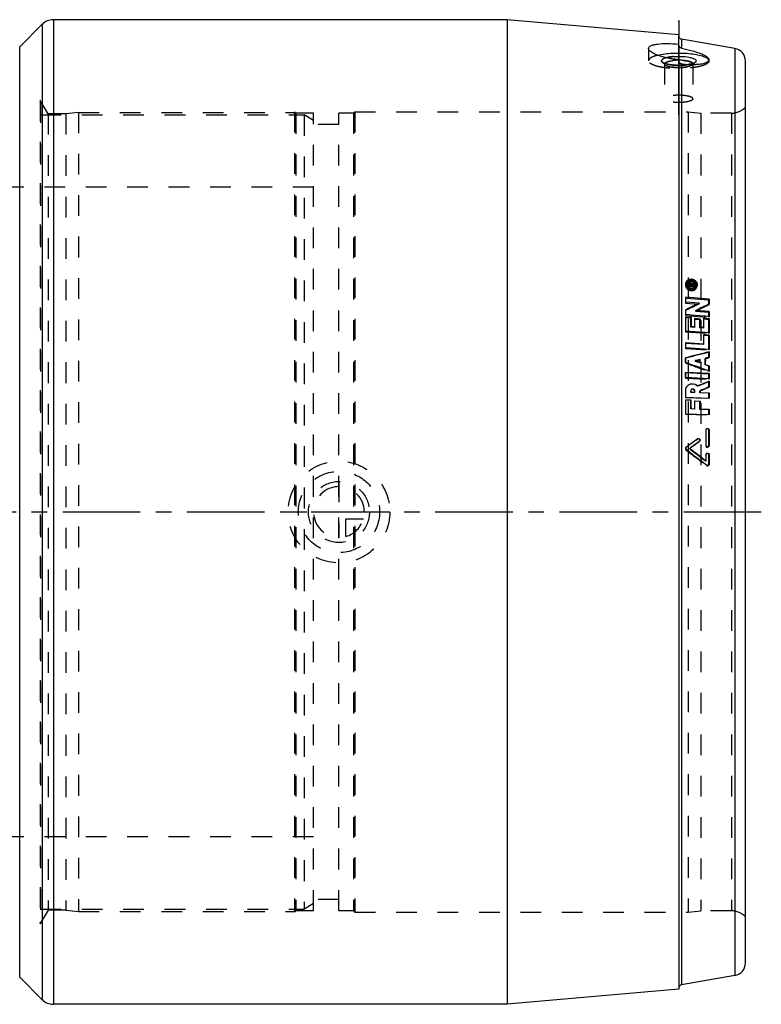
# Model space of a CAD drawing. Header units: millimetres. Extents: x 113 to 887, y 336 to 664.
# Tile 3 of 3: x 653 to 887, y 340 to 650. Entities that reach past the tile are written whole.
import ezdxf

# ---------------------------------------------------------------- set-up
doc = ezdxf.new("R2010")
doc.units = ezdxf.units.MM
doc.header["$LTSCALE"] = 65.185185
doc.linetypes.add('CENTER', pattern=[0.6, 0.375, -0.075, 0.075, -0.075])
doc.linetypes.add('HIDDEN', pattern=[0.2, 0.1, -0.1])
for name, color, linetype in [('FASEN', 7, 'CONTINUOUS'), ('KOERPER', 7, 'CONTINUOUS'), ('KONST.EL_MIT_GEO', 7, 'CONTINUOUS'), ('KURVEN', 7, 'CONTINUOUS'), ('L1', 7, 'CONTINUOUS')]:
    doc.layers.add(name, color=color, linetype=linetype)

msp = doc.modelspace()

# ---------------------------------------------------------------- linework, layer by layer
at = {"layer": 'FASEN', "color": 8, "linetype": 'HIDDEN'}
for p, q in [((743, 620.5), (743, 370.5)), ((746, 618.77), (743, 620.5)), ((746, 372.23), (743, 370.5))]:
    msp.add_line(p, q, dxfattribs=at)
at = {"layer": 'KOERPER', "color": 2, "linetype": 'CENTER'}
msp.add_line((861, 620.57), (861, 650.22), dxfattribs=at)
at = {"layer": 'KONST.EL_MIT_GEO', "color": 7, "linetype": 'Continuous'}
for p, q in [((660.54, 649.04), (653.46, 641.96)), ((660.54, 649.04), (660.54, 341.96)), ((664.07, 650.5), (664.07, 340.5)), ((807, 650.5), (664.07, 650.5)), ((861, 645.78), (807, 650.5)), ((807, 650.5), (807, 340.5)), ((861, 642.46), (861, 645.78)), ((653.46, 349.04), (653.46, 641.96)), ((878.69, 641.44), (861.83, 644.41)), ((861.83, 644.41), (861.83, 641.5)), ((878.69, 641.44), (878.69, 349.56)), ((861, 637.91), (861, 345.22)), ((861.83, 636.6), (861.83, 346.59)), ((882, 353.5), (882, 637.5)), ((863.7, 567.69), (863.65, 567.55)), ((864.06, 566.94), (864.06, 567.31)), ((864.48, 567.64), (864.41, 567.44)), ((864.76, 567.62), (864.48, 567.64)), ((864.76, 567.37), (864.48, 567.4)), ((864.76, 567.62), (864.68, 567.38)), ((865.08, 567.45), (864.94, 567.05)), ((865.08, 567.45), (865.24, 567.47)), ((865.24, 567.47), (865.39, 567.49)), ((865.39, 567.49), (865.55, 567.5)), ((866.01, 567.3), (865.46, 567.24)), ((865.55, 567.5), (865.86, 567.54)), ((865.86, 567.54), (866.02, 567.55)), ((866.02, 567.55), (865.94, 567.33)), ((866.02, 567.55), (866.01, 567.3)), ((864.2, 566.92), (864.06, 566.94)), ((864.39, 566.91), (864.2, 566.92)), ((864.34, 567.16), (864.29, 567.03)), ((864.34, 567.28), (864.32, 567.22)), ((864.34, 567.28), (864.34, 567.16)), ((864.9, 567.11), (864.34, 567.16)), ((864.71, 566.88), (864.39, 566.91)), ((864.81, 566.87), (864.71, 566.88)), ((865.04, 566.85), (864.81, 566.87)), ((864.9, 567.11), (864.82, 566.89)), ((864.9, 567.11), (864.9, 567.23)), ((865.05, 567.06), (864.94, 567.05)), ((865.36, 566.82), (865.04, 566.85)), ((865.18, 567.09), (865.08, 566.8)), ((865.18, 567.21), (865.14, 567.1)), ((865.32, 567.23), (865.18, 567.21)), ((865.18, 567.21), (865.18, 567.09)), ((865.32, 567.07), (865.18, 567.09)), ((865.46, 567.24), (865.32, 567.23)), ((865.46, 567.06), (865.32, 567.07)), ((865.69, 566.79), (865.36, 566.82)), ((866.01, 567.01), (865.46, 567.06)), ((866.01, 566.76), (865.69, 566.79)), ((866.01, 567.01), (865.97, 566.89)), ((866.01, 567.01), (866.01, 566.76)), ((866.33, 566.65), (866.37, 566.75)), ((863.2, 561.6), (863.21, 562.86)), ((866.03, 561.37), (863.2, 561.6)), ((863.21, 562.86), (863.21, 563.12)), ((870.6, 562.5), (863.21, 563.12)), ((870.47, 562.17), (863.3, 562.77)), ((867.44, 561.25), (866.03, 561.37)), ((866.49, 560.79), (867.44, 561.25)), ((867.44, 561.25), (867.32, 560.94)), ((870.6, 562.5), (870.47, 562.17)), ((870.47, 560.94), (870.47, 562.17)), ((870.6, 562.5), (870.59, 561)), ((863.19, 557.63), (863.2, 558.92)), ((863.2, 558.92), (863.2, 559.18)), ((866.35, 558.93), (866.24, 558.65)), ((870.47, 558.32), (866.24, 558.65)), ((866.82, 559.16), (866.35, 558.93)), ((870.58, 558.6), (866.35, 558.93)), ((866.85, 560.72), (866.38, 560.49)), ((867.29, 559.39), (866.82, 559.16)), ((867.32, 560.94), (866.85, 560.72)), ((870.59, 561), (870.12, 560.77)), ((870.58, 558.6), (870.47, 558.32)), ((870.47, 557.08), (870.47, 558.32)), ((870.58, 558.6), (870.58, 557.07)), ((864.43, 557.54), (863.19, 557.63)), ((863.19, 556.61), (863.19, 556.86)), ((864.86, 556.74), (863.19, 556.86)), ((864.76, 556.48), (863.19, 556.6)), ((864.92, 557.5), (864.43, 557.54)), ((864.76, 553.66), (864.76, 556.48)), ((868.96, 557.2), (864.92, 557.5)), ((866.04, 554.24), (866.05, 556.14)), ((866.05, 556.14), (866.05, 556.39)), ((867.72, 556.26), (866.05, 556.39)), ((867.62, 556.01), (866.05, 556.13)), ((867.72, 556.26), (867.62, 556.01)), ((867.62, 553.46), (867.62, 556.01)), ((868.9, 556.18), (868.91, 556.43)), ((868.9, 554.08), (868.9, 556.18)), ((870.47, 556.05), (868.9, 556.17)), ((869.18, 556.41), (868.91, 556.43)), ((869.35, 557.17), (868.96, 557.2)), ((870.58, 556.31), (869.18, 556.41)), ((870.38, 557.09), (869.35, 557.17)), ((870.58, 557.07), (870.38, 557.09)), ((870.47, 551.94), (870.47, 556.05)), ((868.95, 552.04), (863.18, 552.44)), ((864.86, 553.89), (864.76, 553.66)), ((865.94, 553.58), (864.76, 553.66)), ((866.04, 553.8), (864.86, 553.89)), ((866.04, 553.8), (865.94, 553.58)), ((866.04, 553.8), (866.04, 554.24)), ((867.71, 553.69), (867.62, 553.46)), ((868.8, 553.37), (867.62, 553.46)), ((868.9, 553.6), (867.71, 553.69)), ((868.9, 553.6), (868.8, 553.37)), ((868.9, 553.6), (868.9, 554.08)), ((869.34, 552.02), (868.95, 552.04)), ((870.57, 551.93), (869.34, 552.02)), ((868.89, 548.39), (863.18, 548.76)), ((863.18, 547.17), (863.18, 548.76)), ((868.89, 551.06), (868.9, 551.27)), ((868.89, 549.35), (868.89, 551.06)), ((870.47, 550.94), (868.89, 551.05)), ((868.89, 548.39), (868.89, 549.35)), ((869.17, 551.25), (868.9, 551.27)), ((870.57, 551.15), (869.17, 551.25)), ((870.57, 551.15), (870.47, 550.94)), ((870.47, 546.71), (870.47, 550.94)), ((868.8, 548.2), (863.09, 548.57)), ((870.56, 546.71), (863.18, 547.17)), ((868.89, 548.39), (868.8, 548.2)), ((870.56, 545.92), (870.47, 545.74)), ((870.47, 544.23), (870.47, 545.74)), ((870.56, 545.92), (870.56, 544.25)), ((863.17, 542.58), (863.17, 544.07)), ((865.63, 541.67), (863.17, 542.58)), ((866.21, 543.15), (866.12, 542.99)), ((866.29, 542.93), (866.12, 542.99)), ((866.46, 543.22), (866.21, 543.15)), ((866.95, 542.69), (866.29, 542.93)), ((866.95, 543.34), (866.46, 543.22)), ((867.7, 543.53), (866.95, 543.34)), ((867.62, 542.44), (866.95, 542.69)), ((867.7, 542.6), (867.62, 542.44)), ((867.7, 542.6), (867.7, 543.53)), ((869.38, 543.95), (869.29, 543.79)), ((869.29, 541.83), (869.29, 543.79)), ((869.38, 543.95), (869.37, 541.99)), ((869.77, 544.05), (869.38, 543.95)), ((870.56, 544.25), (869.77, 544.05)), ((870.56, 539.07), (863.17, 539.45)), ((863.17, 537.82), (863.17, 539.45)), ((866.45, 541.37), (865.63, 541.67)), ((868.92, 540.47), (868.8, 540.51)), ((869.74, 540.17), (868.92, 540.47)), ((869.37, 541.99), (869.29, 541.83)), ((870.47, 541.4), (869.29, 541.83)), ((869.37, 541.99), (870.56, 541.55)), ((870.56, 539.87), (869.74, 540.17)), ((870.56, 541.55), (870.47, 541.4)), ((870.47, 539.9), (870.47, 541.4)), ((870.56, 541.55), (870.56, 539.87)), ((870.47, 538.92), (863.09, 539.3)), ((870.56, 537.46), (863.17, 537.82)), ((870.56, 539.07), (870.47, 538.92)), ((870.47, 537.46), (870.47, 538.92)), ((870.56, 536.65), (870.47, 536.51)), ((870.47, 534.83), (870.47, 536.51)), ((870.56, 539.07), (870.56, 537.46)), ((870.56, 536.65), (870.56, 534.86)), ((863.18, 531.69), (863.18, 533.79)), ((864.85, 533.72), (864.76, 533.59)), ((864.76, 533.13), (864.76, 533.59)), ((864.85, 533.26), (864.76, 533.13)), ((864.85, 533.72), (864.85, 533.26)), ((864.85, 533.26), (866.03, 533.21)), ((864.95, 534.03), (864.86, 533.9)), ((866.03, 533.21), (865.94, 533.08)), ((866.03, 533.21), (866.03, 533.66)), ((867.01, 535.21), (866.92, 535.08)), ((867.71, 533.7), (867.62, 533.57)), ((867.62, 533.01), (867.62, 533.57)), ((867.71, 533.7), (867.71, 533.14)), ((870.56, 534.86), (870.09, 534.67)), ((863.18, 531.69), (870.57, 531.38)), ((863.18, 530.86), (864.85, 530.8)), ((863.18, 530.74), (863.18, 530.86)), ((864.76, 530.67), (863.18, 530.74)), ((865.94, 533.08), (864.76, 533.13)), ((864.85, 530.8), (864.76, 530.67)), ((864.76, 527.93), (864.76, 530.67)), ((866.04, 530.35), (866.04, 530.47)), ((866.04, 530.47), (867.71, 530.41)), ((867.62, 530.28), (866.04, 530.35)), ((866.04, 528.41), (866.04, 530.35)), ((867.71, 533.14), (867.62, 533.01)), ((870.47, 532.88), (867.62, 533.01)), ((867.71, 530.41), (867.62, 530.28)), ((867.62, 527.82), (867.62, 530.28)), ((867.71, 533.14), (870.56, 533.01)), ((867.71, 530.41), (867.71, 527.94)), ((870.56, 533.01), (870.47, 532.88)), ((870.47, 531.38), (870.47, 532.88)), ((870.56, 533.01), (870.57, 531.38)), ((864.86, 528.04), (864.76, 527.93)), ((865.94, 527.88), (864.76, 527.93)), ((864.86, 528.04), (866.04, 528)), ((866.04, 528), (865.94, 527.88)), ((866.04, 528), (866.04, 528.41)), ((867.71, 527.94), (867.62, 527.82)), ((870.47, 527.72), (867.62, 527.82)), ((867.71, 527.94), (870.57, 527.83)), ((870.57, 527.83), (870.47, 527.72)), ((870.47, 526.19), (870.47, 527.72)), ((870.57, 527.83), (870.57, 526.19)), ((863.19, 526.44), (870.48, 526.19)), ((870.48, 526.19), (870.57, 526.19)), ((870.47, 516.37), (870.47, 521.22)), ((865.94, 517.8), (866.18, 517.97)), ((866.18, 517.97), (866.58, 518.27)), ((866.58, 518.27), (866.86, 518.47)), ((866.86, 518.47), (866.98, 518.55)), ((866.98, 518.55), (866.95, 518.53)), ((867.56, 517.76), (867.44, 517.66)), ((863.41, 515.95), (863.8, 516.24)), ((863.92, 514.76), (863.42, 515.15)), ((863.8, 516.24), (863.93, 516.33)), ((864.51, 515.53), (864.38, 515.44)), ((864.85, 515.78), (864.51, 515.53)), ((865, 517.11), (865.18, 517.24)), ((866.76, 517.17), (866.69, 517.12)), ((866.89, 517.26), (866.76, 517.17)), ((867.44, 517.66), (866.89, 517.26)), ((869.62, 516.48), (869.62, 517.03)), ((868.41, 511.31), (867.7, 511.86)), ((869.5, 511.52), (868.93, 511.96)), ((869.64, 511.59), (869.5, 511.52)), ((869.63, 513.23), (869.63, 513.55)), ((869.64, 511.59), (869.63, 513.23)), ((870.61, 513.54), (870.47, 513.46)), ((870.47, 510.54), (870.47, 513.46)), ((870.61, 513.54), (870.61, 513.05)), ((870.61, 513.05), (870.61, 512.07)), ((870.61, 512.07), (870.62, 510.6)), ((869.05, 510.82), (868.41, 511.31)), ((869.84, 510.22), (869.05, 510.82)), ((870.62, 510.6), (870.47, 510.54)), ((660.54, 341.96), (653.46, 349.04)), ((878.69, 349.56), (861.83, 346.59)), ((861, 345.22), (807, 340.5)), ((807, 340.5), (664.07, 340.5))]:
    msp.add_line(p, q, dxfattribs=at)
at = {"layer": 'KONST.EL_MIT_GEO', "color": 2, "linetype": 'CENTER'}
for p, q in [((861, 650.22), (861, 645.78)), ((861, 642.46), (861, 637.91))]:
    msp.add_line(p, q, dxfattribs=at)
at = {"layer": 'KONST.EL_MIT_GEO', "color": 8, "linetype": 'HIDDEN'}
for p, q in [((851.5, 641.46), (851.5, 637.55)), ((856.71, 636.27), (855.75, 637.17)), ((856.55, 636.58), (856.55, 625.57)), ((865.29, 636.27), (866.25, 637.17)), ((865.45, 636.58), (865.45, 625.57)), ((870.5, 637.86), (870.5, 637.55)), ((659.96, 625.1), (660, 624.5)), ((659.96, 625.1), (659.96, 365.9)), ((662.42, 620.85), (659.96, 625.1)), ((660, 624.5), (660, 366.5)), ((660, 620.5), (743, 620.5)), ((668, 620.85), (662.42, 620.85)), ((662.42, 620.85), (662.42, 370.15)), ((672, 621.3), (668, 620.85)), ((668, 620.85), (668, 370.15)), ((672, 621.3), (740, 621.3)), ((672, 621.3), (672, 369.7)), ((740, 621.5), (740, 369.5)), ((740.45, 621.05), (740, 621.5)), ((746, 621.05), (740.45, 621.05)), ((740.45, 621.05), (740.45, 369.95)), ((746, 369.95), (746, 621.05)), ((758.55, 621.05), (754, 621.05)), ((754, 369.95), (754, 621.05)), ((759, 621.5), (758.55, 621.05)), ((758.55, 621.05), (758.55, 369.95)), ((759, 621.5), (864, 621.5)), ((759, 621.5), (759, 369.5)), ((864, 621.5), (868, 621.05)), ((864, 621.5), (864, 369.5)), ((877.57, 621.05), (868, 621.05)), ((868, 621.05), (868, 369.95)), ((877.57, 621.05), (877.57, 369.95)), ((754, 617.5), (746, 617.5)), ((746, 597.8), (254, 597.8)), ((863.3, 567.83), (863.16, 567.42)), ((863.65, 567.55), (863.56, 567.29)), ((864.08, 567.4), (863.92, 566.91)), ((864.41, 567.44), (864.34, 567.28)), ((864.48, 567.4), (864.34, 567)), ((864.68, 567.38), (864.62, 567.21)), ((864.76, 567.37), (864.62, 566.97)), ((865.94, 567.33), (865.87, 567.15)), ((866.01, 567.3), (865.87, 566.9)), ((864.06, 566.94), (863.92, 566.55)), ((863.92, 566.91), (863.92, 566.55)), ((863.92, 566.55), (865.87, 566.37)), ((864.32, 567.22), (864.2, 566.89)), ((864.29, 567.03), (864.2, 566.76)), ((864.2, 566.76), (864.2, 566.89)), ((864.76, 566.72), (864.2, 566.76)), ((864.62, 567.21), (864.34, 567.24)), ((864.34, 567), (864.62, 566.97)), ((864.9, 567.23), (864.76, 566.84)), ((864.82, 566.89), (864.76, 566.72)), ((864.76, 566.84), (864.76, 566.72)), ((865.14, 567.1), (865.04, 566.81)), ((865.04, 566.81), (865.87, 566.9)), ((865.04, 566.69), (865.04, 566.81)), ((865.08, 566.8), (865.04, 566.69)), ((865.87, 566.62), (865.04, 566.69)), ((865.46, 567.11), (865.05, 567.06)), ((865.87, 567.15), (865.46, 567.11)), ((865.87, 566.9), (865.87, 567.15)), ((865.97, 566.89), (865.87, 566.62)), ((866.01, 566.76), (865.87, 566.37)), ((865.87, 566.37), (865.87, 566.62)), ((866.23, 566.36), (866.33, 566.65)), ((866.63, 566.22), (866.77, 566.61)), ((863.21, 563.12), (863.09, 562.79)), ((863.3, 562.77), (863.09, 562.79)), ((863.09, 562.79), (863.09, 561.29)), ((863.2, 561.6), (863.09, 561.29)), ((863.09, 561.29), (867.32, 560.94)), ((863.2, 559.18), (863.09, 558.9)), ((863.2, 558.95), (863.09, 558.9)), ((863.09, 558.9), (863.09, 557.37)), ((863.29, 558.99), (863.2, 558.95)), ((870.59, 561), (870.47, 560.69)), ((870.47, 560.69), (870.47, 560.94)), ((863.19, 557.63), (863.09, 557.37)), ((863.09, 557.37), (870.47, 556.81)), ((863.19, 556.86), (863.09, 556.61)), ((863.19, 556.6), (863.09, 556.61)), ((863.09, 556.61), (863.09, 552.23)), ((864.86, 556.74), (864.76, 556.48)), ((866.05, 556.39), (865.94, 556.14)), ((866.05, 556.13), (865.94, 556.14)), ((865.94, 556.14), (865.94, 553.58)), ((868.91, 556.43), (868.8, 556.18)), ((868.9, 556.17), (868.8, 556.18)), ((868.8, 556.18), (868.8, 553.37)), ((870.47, 556.81), (870.47, 557.08)), ((870.58, 557.07), (870.47, 556.81)), ((870.58, 556.31), (870.47, 556.05)), ((863.18, 552.44), (863.09, 552.23)), ((863.09, 552.23), (870.47, 551.72)), ((870.47, 551.72), (870.47, 551.94)), ((870.57, 551.93), (870.47, 551.72)), ((863.18, 548.76), (863.09, 548.57)), ((868.9, 551.27), (868.8, 551.06)), ((868.89, 551.05), (868.8, 551.06)), ((868.8, 551.06), (868.8, 548.2)), ((863.09, 548.57), (863.09, 546.99)), ((863.18, 547.17), (863.09, 546.99)), ((863.09, 546.99), (870.47, 546.53)), ((870.56, 546.71), (870.47, 546.53)), ((870.47, 546.53), (870.47, 546.71)), ((863.17, 544.07), (863.09, 543.91)), ((863.21, 543.94), (863.09, 543.91)), ((863.09, 543.91), (863.09, 542.42)), ((863.17, 542.58), (863.09, 542.42)), ((867.7, 543.53), (867.62, 543.37)), ((867.62, 543.37), (867.62, 542.44)), ((870.56, 544.25), (870.47, 544.08)), ((870.47, 544.08), (870.47, 544.23)), ((863.17, 539.45), (863.09, 539.3)), ((870.47, 539.72), (870.47, 539.9)), ((870.56, 539.87), (870.47, 539.72)), ((863.09, 539.3), (863.09, 537.68)), ((863.17, 537.82), (863.09, 537.68)), ((863.09, 537.68), (870.47, 537.32)), ((870.56, 537.46), (870.47, 537.32)), ((870.47, 537.32), (870.47, 537.46)), ((863.18, 533.79), (863.09, 533.66)), ((863.09, 533.66), (863.09, 531.56)), ((863.54, 534.97), (863.44, 534.84)), ((866.03, 533.66), (865.94, 533.53)), ((865.94, 533.53), (865.94, 533.08)), ((870.56, 534.86), (870.47, 534.73)), ((870.47, 534.73), (870.47, 534.83)), ((863.18, 531.69), (863.09, 531.56)), ((863.09, 531.56), (870.47, 531.26)), ((863.18, 530.86), (863.09, 530.74)), ((863.18, 530.74), (863.09, 530.74)), ((863.09, 530.74), (863.09, 526.33)), ((866.04, 530.47), (865.94, 530.35)), ((866.04, 530.35), (865.94, 530.35)), ((865.94, 530.35), (865.94, 527.88)), ((870.57, 531.38), (870.47, 531.26)), ((870.47, 531.26), (870.47, 531.38)), ((863.19, 526.44), (863.09, 526.33)), ((863.09, 526.33), (870.47, 526.07)), ((870.57, 526.19), (870.47, 526.07)), ((870.47, 526.07), (870.47, 526.19)), ((869.61, 521.35), (869.5, 521.24)), ((869.5, 521.24), (869.5, 516.4)), ((869.77, 521.69), (869.65, 521.59)), ((870.58, 521.32), (870.47, 521.22)), ((866.06, 517.88), (865.94, 517.8)), ((866.95, 518.53), (866.86, 518.46)), ((867.56, 517.76), (867.44, 517.66)), ((863.41, 515.95), (863.29, 515.87)), ((863.42, 515.15), (863.29, 515.07)), ((865.18, 517.24), (864.94, 517.07)), ((865.05, 517.15), (864.94, 517.07)), ((865.18, 517.24), (865.05, 517.15)), ((866.69, 517.12), (866.52, 517)), ((869.62, 516.48), (869.5, 516.4)), ((870.26, 515.98), (870.39, 516.07)), ((870.6, 516.46), (870.47, 516.37)), ((869.63, 513.55), (869.5, 513.48)), ((869.5, 513.48), (869.5, 511.52)), ((869.87, 513.97), (869.74, 513.89)), ((869.84, 510.22), (869.69, 510.16)), ((870.18, 510.1), (870.33, 510.16)), ((746, 393.2), (254, 393.2)), ((754, 373.5), (746, 373.5)), ((662.42, 370.15), (659.96, 365.9)), ((660, 370.5), (743, 370.5)), ((668, 370.15), (662.42, 370.15)), ((668, 370.15), (672, 369.7)), ((672, 369.7), (740, 369.7)), ((740.45, 369.95), (740, 369.5)), ((746, 369.95), (740.45, 369.95)), ((758.55, 369.95), (754, 369.95)), ((759, 369.5), (758.55, 369.95)), ((759, 369.5), (864, 369.5)), ((864, 369.5), (868, 369.95)), ((877.57, 369.95), (868, 369.95)), ((659.96, 365.9), (660, 366.5))]:
    msp.add_line(p, q, dxfattribs=at)
at = {"layer": 'KONST.EL_MIT_GEO', "color": 7, "linetype": 'Continuous'}
for centre, radius, start, end in [((664.07, 645.5), 5, 90, 135), ((862, 645.4), 1, 197.7778, 260), ((878, 637.5), 4, 0, 80), ((861, 620.66), 17.07, 88.439, 90.0005), ((861.04, 621.64), 16.09, 85.2295, 88.4747), ((861.96, 637.56), 0.976, 255.045, 261.8643), ((865.91, 665.12), 28.81, 261.8451, 265.5035), ((865.67, 662.2), 25.88, 265.5231, 267.481), ((864.63, 567.37), 1.41, 129.3765, 160.8002), ((864.47, 566.96), 1.4, 127.6361, 145.2645), ((864.54, 566.87), 1.5, 119.3831, 127.5611), ((864.7, 567.35), 1.05, 136.3156, 160.9728), ((864.76, 567.3), 1.13, 127.6482, 136.2534), ((864.86, 567.14), 1.32, 108.6512, 117.2947), ((864.87, 566.86), 1.98, 84.8323, 91.8296), ((864.9, 566.89), 1.58, 77.0247, 84.7883), ((864.88, 566.81), 1.66, 63.0892, 77.0678), ((864.9, 566.84), 1.63, 52.5613, 63.1004), ((864.83, 566.66), 2.18, 59.5387, 65.7438), ((864.94, 566.9), 1.55, 48.4116, 52.5248), ((865, 566.96), 1.47, 40.6576, 48.449), ((865.06, 567.01), 1.39, 32.4305, 40.6143), ((865.11, 567.04), 1.33, 23.8285, 32.4407), ((865.2, 567.08), 1.24, 14.9837, 23.8342), ((865.27, 567.1), 1.17, 5.7252, 14.9374), ((864.99, 566.55), 1.74, 27.2311, 32.0764), ((864.92, 567.44), 1.7, 197.6028, 204.9403), ((865, 567.48), 1.79, 204.9309, 211.9619), ((865.04, 567.5), 1.84, 211.9443, 218.9753), ((865.02, 567.43), 1.4, 212.2532, 220.4244), ((865.07, 567.47), 1.46, 220.4454, 226.4295), ((865.14, 567.55), 1.56, 226.4501, 234.953), ((865.23, 567.74), 2.15, 238.1254, 245.6965), ((865.17, 567.6), 1.62, 234.9325, 243.0113), ((865.19, 567.63), 1.66, 243.0218, 257.1317), ((865.17, 567.53), 1.56, 257.1166, 264.9714), ((865.2, 567.55), 1.95, 265.0739, 278.9641), ((865.21, 567.3), 1.32, 288.9732, 298.8657), ((865.29, 567.28), 1.67, 293.1833, 301.1925), ((865.36, 567.16), 1.52, 301.1924, 309.5921), ((865.26, 566.7), 1.03, 334.9527, 340.7927), ((865.37, 567.1), 1.06, 336.266, 340.781), ((865.44, 567.08), 1.41, 309.6686, 340.5613), ((865.31, 567.1), 1.12, 356.0516, 5.7171), ((1094.79, 92.07), 521.37, 115.9695, 116.3729), ((1075.73, 124.89), 483.3, 115.6693, 116.0763), ((1096.18, 93.19), 519.36, 115.8024, 116.1491), ((1116.56, -453.19), 1028.94, 103.83207, 104.25611), ((1108.56, -427.49), 1001.93, 103.74674, 104.17484), ((1152.99, -168.55), 759.55, 111.83566, 112.12444), ((1157.48, -176.9), 769.07, 111.90497, 112.19023), ((865.26, 533.81), 2.08, 145.9464, 149.4632), ((865.44, 533.66), 0.59, 20.3859, 29.9366), ((1163.04, -185.22), 777.21, 112.1435, 112.33301), ((1652.45, 1537.95), 1290.96, 232.37777, 232.63198), ((1695.82, 1593.33), 1361.15, 232.35725, 232.6293), ((1283.15, -54.64), 707.36, 126.06205, 126.25341), ((1687.81, 1582.77), 1348.87, 232.40181, 232.5547), ((878, 353.5), 4, 280, 360), ((862, 345.6), 1, 100, 162.2222), ((664.07, 345.5), 5, 225, 270)]:
    msp.add_arc(centre, radius, start, end, dxfattribs=at)
at = {"layer": 'KONST.EL_MIT_GEO', "color": 8, "linetype": 'HIDDEN'}
for centre, radius, start, end in [((862, 645.4), 1, 180, 197.7778), ((856.53, 638.01), 1.15, 227.1521, 231.4893), ((863.53, 667.73), 29.93, 263.5606, 265.1575), ((861, 657.05), 20.91, 268.4447, 271.5549), ((861.94, 637.54), 0.943, 200.5763, 221.2511), ((861.02, 656.53), 20.39, 271.5493, 273.1457), ((866.06, 666.23), 29.93, 261.878, 262.7697), ((861.15, 654.31), 18.17, 273.0983, 276.5158), ((865.88, 664.76), 28.45, 262.7487, 265.5114), ((861.56, 650.77), 14.61, 276.5048, 279.6223), ((861.47, 651.47), 15.31, 276.5465, 278.4795), ((865.73, 662.95), 26.63, 265.5318, 266.2776), ((861.74, 649.64), 13.46, 278.493, 279.6778), ((865.65, 661.75), 25.43, 266.2734, 267.4836), ((865.57, 659.74), 23.42, 267.4726, 269.4274), ((655, 624.5), 5, 0, 6.8699), ((877.57, 627.05), 6, 270, 317.5458), ((864.44, 566.98), 1.36, 145.2773, 160.7574), ((864.72, 566.4), 2.02, 84.8377, 98.1184), ((864.71, 566.35), 2.06, 80.3018, 84.7993), ((864.72, 566.27), 2.13, 55.3976, 59.6251), ((864.9, 566.49), 1.85, 41.5926, 46.3005), ((864.93, 566.51), 1.82, 32.1017, 41.6124), ((864.93, 567.11), 1.47, 220.4248, 228.3455), ((865, 567.19), 1.58, 228.3299, 235.7209), ((865.03, 567.13), 1.53, 265.0469, 273.4712), ((865.37, 566.67), 1.35, 340.5341, 349.5322), ((865.4, 566.67), 1.32, 349.5444, 0.1285), ((1077.43, 125.52), 481.87, 115.4351, 115.9934), ((1584.83, 2503.57), 2089.74, 249.79518, 250.01082), ((865.17, 533.68), 2.08, 141.4562, 145.9397), ((1159.43, -179.04), 770.04, 112.03992, 112.26943), ((1307.05, -91.89), 752.53, 125.98011, 126.13565), ((1632.84, 1512.43), 1259.74, 232.34636, 232.71354), ((1310.9, -96.33), 757.39, 125.99601, 126.1245), ((877.57, 363.95), 6, 42.4542, 90), ((655, 366.5), 5, 353.1301, 360), ((862, 345.6), 1, 162.2222, 180)]:
    msp.add_arc(centre, radius, start, end, dxfattribs=at)
at = {"layer": 'KONST.EL_MIT_GEO', "color": 7, "linetype": 'Continuous'}
for points, knots in [([(851.5, 641.46), (851.5, 641.62), (851.68, 642), (852.3, 642.36), (853.19, 642.65), (854.91, 642.94), (857.55, 643.03), (859.79, 642.93), (861, 642.82)], [0, 0, 0, 0, 0.048991, 0.115536, 0.208632, 0.328786, 0.636838, 1, 1, 1, 1]), ([(861.83, 641.5), (861.6, 641.54), (861.17, 641.77), (861, 642.24), (861, 642.46)], [0, 0, 0, 0, 0.506393, 1, 1, 1, 1]), ([(856.97, 638.53), (855.6, 638.85), (853.78, 639.41), (851.97, 640.51), (851.5, 641.18), (851.5, 641.46)], [0, 0, 0, 0, 0.657867, 0.869792, 1, 1, 1, 1]), ([(854.37, 639.31), (855.87, 639.69), (859.17, 640.07), (863.27, 640.01), (866.43, 639.6), (868.32, 639.16), (869.66, 638.63), (870.33, 638.1), (870.45, 637.81)], [0, 0, 0, 0, 0.280704, 0.595741, 0.738038, 0.856525, 0.944166, 1, 1, 1, 1]), ([(857.04, 638.52), (857.2, 638.56), (857.95, 638.74), (858.72, 638.84), (859.32, 638.89)], [0, 0, 0, 0, 0.221464, 1, 1, 1, 1]), ([(859.32, 638.89), (860.16, 638.96), (861.8, 638.99), (863.74, 638.81), (865.09, 638.49), (865.87, 638.22), (866.45, 637.84), (866.45, 637.55)], [0, 0, 0, 0, 0.338039, 0.653049, 0.781925, 0.883609, 1, 1, 1, 1]), ([(861.83, 641.5), (862.95, 641.29), (865.04, 640.82), (867.44, 640.08), (869, 639.38), (869.91, 638.84), (870.5, 638.25), (870.5, 637.86)], [0, 0, 0, 0, 0.355538, 0.660724, 0.78247, 0.879376, 1, 1, 1, 1]), ([(861, 637.91), (860.65, 637.94), (859.3, 638.07), (857.96, 638.3), (856.97, 638.53)], [0, 0, 0, 0, 0.255676, 1, 1, 1, 1]), ([(862.38, 637.68), (862.48, 637.67), (862.9, 637.63), (863.31, 637.57), (863.62, 637.51)], [0, 0, 0, 0, 0.263097, 1, 1, 1, 1]), ([(863.62, 637.51), (864.03, 637.44), (864.65, 637.28), (865.31, 636.94), (865.42, 636.72)], [0, 0, 0, 0, 0.633825, 1, 1, 1, 1]), ([(866.94, 636.37), (866.76, 636.36), (865.95, 636.31), (865.15, 636.32), (864.54, 636.34)], [0, 0, 0, 0, 0.233875, 1, 1, 1, 1]), ([(866.25, 637.17), (866.07, 637.01), (865.54, 636.74), (864.98, 636.58), (864.65, 636.5)], [0, 0, 0, 0, 0.409934, 1, 1, 1, 1]), ([(866.45, 637.55), (866.45, 637.52), (866.43, 637.37), (866.33, 637.25), (866.25, 637.17)], [0, 0, 0, 0, 0.221003, 1, 1, 1, 1]), ([(869.2, 636.77), (869.05, 636.72), (868.31, 636.51), (867.54, 636.42), (866.94, 636.37)], [0, 0, 0, 0, 0.213918, 1, 1, 1, 1]), ([(870.5, 637.86), (870.5, 637.75), (870.41, 637.44), (869.93, 637.04), (869.48, 636.86), (869.2, 636.77)], [0, 0, 0, 0, 0.182044, 0.520807, 1, 1, 1, 1]), ([(863.74, 568.46), (863.96, 568.64), (864.33, 568.8), (864.7, 568.84), (864.8, 568.84)], [0, 0, 0, 0, 0.739301, 1, 1, 1, 1]), ([(864.08, 567.4), (864.12, 567.52), (864.27, 567.64), (864.44, 567.65), (864.48, 567.64)], [0, 0, 0, 0, 0.728035, 1, 1, 1, 1]), ([(864.39, 567.38), (864.38, 567.37), (864.35, 567.35), (864.37, 567.32), (864.38, 567.31)], [0, 0, 0, 0, 0.453199, 1, 1, 1, 1]), ([(864.9, 567.23), (864.9, 567.27), (864.89, 567.33), (864.81, 567.35), (864.79, 567.34)], [0, 0, 0, 0, 0.519794, 1, 1, 1, 1]), ([(865.94, 568.54), (866.27, 568.34), (866.83, 567.77), (866.89, 566.95), (866.77, 566.61)], [0, 0, 0, 0, 0.52271, 1, 1, 1, 1]), ([(863.54, 534.97), (863.71, 535.24), (864.21, 535.69), (865.49, 536.07), (866.55, 535.67), (867.01, 535.21)], [0, 0, 0, 0, 0.246014, 0.496543, 1, 1, 1, 1]), ([(866.92, 535.08), (866.47, 535.52), (865.19, 536.06), (863.92, 535.44), (863.54, 534.97)], [0, 0, 0, 0, 0.509302, 1, 1, 1, 1]), ([(865.95, 533.96), (865.86, 534.12), (865.48, 534.37), (865.06, 534.18), (864.95, 534.03)], [0, 0, 0, 0, 0.510098, 1, 1, 1, 1]), ([(870.47, 521.22), (870.47, 521.39), (870.23, 521.77), (869.78, 521.71), (869.65, 521.59)], [0, 0, 0, 0, 0.504265, 1, 1, 1, 1]), ([(867.44, 517.66), (867.54, 517.74), (867.69, 517.97), (867.58, 518.38), (867.23, 518.58), (866.96, 518.53), (866.86, 518.46)], [0, 0, 0, 0, 0.247881, 0.499747, 0.752038, 1, 1, 1, 1]), ([(866.98, 518.55), (867.08, 518.62), (867.35, 518.67), (867.7, 518.47), (867.81, 518.07), (867.66, 517.83), (867.56, 517.76)], [0, 0, 0, 0, 0.247117, 0.499881, 0.752169, 1, 1, 1, 1]), ([(863.42, 515.15), (863.3, 515.24), (863.14, 515.55), (863.3, 515.87), (863.41, 515.95)], [0, 0, 0, 0, 0.504721, 1, 1, 1, 1]), ([(870.47, 513.46), (870.47, 513.62), (870.28, 513.97), (869.88, 513.97), (869.74, 513.89)], [0, 0, 0, 0, 0.502783, 1, 1, 1, 1])]:
    msp.add_open_spline(points, degree=3, knots=knots, dxfattribs=at)
at = {"layer": 'KONST.EL_MIT_GEO', "color": 8, "linetype": 'HIDDEN'}
for points, knots in [([(854.37, 639.31), (854.34, 639.3), (853.91, 639.19), (853.17, 638.96), (852.17, 638.52), (851.5, 637.94), (851.5, 637.55)], [0, 0, 0, 0, 0.024742, 0.379995, 0.659663, 1, 1, 1, 1]), ([(859.32, 638.89), (859.18, 638.88), (858.45, 638.81), (857.49, 638.66), (856.51, 638.36), (855.93, 638.11), (855.55, 637.78), (855.55, 637.55)], [0, 0, 0, 0, 0.097205, 0.529701, 0.701015, 0.83588, 1, 1, 1, 1]), ([(870.5, 637.55), (870.5, 637.15), (869.83, 636.57), (868.83, 636.14), (867.64, 635.77), (866.22, 635.48), (863.98, 635.17), (861, 635.03), (858.02, 635.17), (855.78, 635.48), (854.36, 635.77), (853.17, 636.14), (852.17, 636.57), (851.5, 637.15), (851.5, 637.55)], [0, 0, 0, 0, 0.058346, 0.106291, 0.167194, 0.239536, 0.321048, 0.5, 0.678952, 0.760464, 0.832806, 0.893709, 0.941654, 1, 1, 1, 1]), ([(855.75, 637.17), (855.72, 637.2), (855.62, 637.3), (855.55, 637.45), (855.55, 637.55)], [0, 0, 0, 0, 0.293803, 1, 1, 1, 1]), ([(860.43, 636.15), (859.47, 636.17), (858.14, 636.29), (856.6, 636.69), (856.02, 636.95), (855.82, 637.11)], [0, 0, 0, 0, 0.604297, 0.835907, 1, 1, 1, 1]), ([(865.45, 636.58), (865.45, 636.77), (865.14, 637.04), (864.67, 637.24), (863.86, 637.49), (862.63, 637.68), (861, 637.76), (859.37, 637.68), (858.14, 637.49), (857.33, 637.24), (856.86, 637.04), (856.55, 636.77), (856.55, 636.58)], [0, 0, 0, 0, 0.058357, 0.106312, 0.167227, 0.321013, 0.5, 0.678987, 0.832773, 0.893688, 0.941643, 1, 1, 1, 1]), ([(856.71, 636.27), (856.69, 636.3), (856.61, 636.38), (856.55, 636.5), (856.55, 636.58)], [0, 0, 0, 0, 0.293646, 1, 1, 1, 1]), ([(856.58, 636.72), (856.64, 636.84), (856.91, 637.07), (857.21, 637.19), (857.4, 637.26)], [0, 0, 0, 0, 0.397792, 1, 1, 1, 1]), ([(865.29, 636.27), (865.12, 636.12), (864.58, 635.87), (863.16, 635.51), (861, 635.37), (858.84, 635.51), (857.42, 635.87), (856.88, 636.12), (856.71, 636.27)], [0, 0, 0, 0, 0.07836, 0.194421, 0.5, 0.805579, 0.92164, 1, 1, 1, 1]), ([(856.71, 636.27), (856.75, 636.24), (856.96, 636.08), (857.2, 635.98), (857.4, 635.91)], [0, 0, 0, 0, 0.201126, 1, 1, 1, 1]), ([(857.35, 636.5), (857.43, 636.48), (857.73, 636.42), (858.04, 636.36), (858.27, 636.33)], [0, 0, 0, 0, 0.236884, 1, 1, 1, 1]), ([(857.4, 637.26), (857.52, 637.3), (858.11, 637.48), (858.71, 637.58), (859.19, 637.63)], [0, 0, 0, 0, 0.212885, 1, 1, 1, 1]), ([(857.4, 635.91), (857.91, 635.72), (859.11, 635.5), (860.33, 635.43), (861, 635.43)], [0, 0, 0, 0, 0.444238, 1, 1, 1, 1]), ([(858.27, 636.33), (858.44, 636.3), (859.16, 636.21), (859.88, 636.16), (860.43, 636.15)], [0, 0, 0, 0, 0.236928, 1, 1, 1, 1]), ([(861, 635.43), (861.23, 635.43), (862.11, 635.45), (862.98, 635.53), (863.62, 635.65)], [0, 0, 0, 0, 0.265065, 1, 1, 1, 1]), ([(863.21, 636.26), (863.08, 636.24), (862.53, 636.19), (861.98, 636.16), (861.57, 636.15)], [0, 0, 0, 0, 0.24197, 1, 1, 1, 1]), ([(865.33, 636.32), (865.33, 636.31), (865.31, 636.3), (865.3, 636.28), (865.29, 636.27)], [0, 0, 0, 0, 0.490426, 1, 1, 1, 1]), ([(866.18, 637.11), (866.2, 637.12), (866.22, 637.14), (866.24, 637.16), (866.25, 637.17)], [0, 0, 0, 0, 0.509377, 1, 1, 1, 1]), ([(865.45, 625.57), (865.45, 625.76), (865.14, 626.03), (864.67, 626.23), (863.86, 626.48), (862.63, 626.67), (861, 626.75), (859.37, 626.67), (858.14, 626.48), (857.33, 626.23), (856.86, 626.03), (856.55, 625.76), (856.55, 625.57)], [0, 0, 0, 0, 0.058355, 0.106323, 0.167225, 0.321014, 0.5, 0.678986, 0.832775, 0.893677, 0.941645, 1, 1, 1, 1]), ([(865.45, 625.57), (865.45, 625.39), (865.14, 625.11), (864.67, 624.91), (863.86, 624.66), (862.63, 624.47), (861, 624.39), (859.37, 624.47), (858.14, 624.66), (857.33, 624.91), (856.86, 625.11), (856.55, 625.39), (856.55, 625.57)], [0, 0, 0, 0, 0.058355, 0.106323, 0.167225, 0.321014, 0.5, 0.678986, 0.832775, 0.893677, 0.941645, 1, 1, 1, 1]), ([(863.16, 567.42), (863.08, 567.2), (863.06, 566.67), (863.53, 565.7), (864.35, 565.28), (864.9, 565.24)], [0, 0, 0, 0, 0.231046, 0.478383, 1, 1, 1, 1]), ([(864.9, 568.04), (864.62, 568.07), (864.04, 567.97), (863.65, 567.53), (863.56, 567.29)], [0, 0, 0, 0, 0.524474, 1, 1, 1, 1]), ([(866.23, 566.36), (866.29, 566.54), (866.32, 566.95), (865.95, 567.69), (865.32, 568), (864.9, 568.04)], [0, 0, 0, 0, 0.231661, 0.478026, 1, 1, 1, 1]), ([(863.98, 567.08), (863.97, 567.07), (863.96, 567.04), (863.94, 567.02), (863.94, 567)], [0, 0, 0, 0, 0.501446, 1, 1, 1, 1]), ([(864.14, 567.21), (864.12, 567.2), (864.1, 567.19), (864.07, 567.17), (864.06, 567.16)], [0, 0, 0, 0, 0.505134, 1, 1, 1, 1]), ([(864.34, 567), (864.31, 567), (864.24, 567.01), (864.22, 566.93), (864.24, 566.91)], [0, 0, 0, 0, 0.570288, 1, 1, 1, 1]), ([(864.76, 566.84), (864.76, 566.87), (864.75, 566.93), (864.67, 566.95), (864.65, 566.94)], [0, 0, 0, 0, 0.51724, 1, 1, 1, 1]), ([(864.9, 565.24), (865.27, 565.2), (866.01, 565.33), (866.52, 565.91), (866.63, 566.22)], [0, 0, 0, 0, 0.523325, 1, 1, 1, 1]), ([(865.94, 533.53), (865.94, 533.66), (865.86, 533.91), (865.53, 534.14), (865.14, 534.16), (864.93, 534), (864.86, 533.9)], [0, 0, 0, 0, 0.25038, 0.50543, 0.756859, 1, 1, 1, 1]), ([(863.29, 515.87), (863.17, 515.78), (863.01, 515.47), (863.17, 515.16), (863.29, 515.07)], [0, 0, 0, 0, 0.495857, 1, 1, 1, 1]), ([(869.5, 516.4), (869.5, 516.23), (869.71, 515.87), (870.12, 515.89), (870.26, 515.98)], [0, 0, 0, 0, 0.503142, 1, 1, 1, 1])]:
    msp.add_open_spline(points, degree=3, knots=knots, dxfattribs=at)
for points in [[(856.55, 636.58), (856.55, 636.63), (856.56, 636.68), (856.58, 636.72)], [(856.55, 636.58), (856.55, 636.54), (856.56, 636.5), (856.57, 636.46)], [(856.57, 636.46), (856.59, 636.42), (856.62, 636.38), (856.65, 636.34)], [(856.65, 636.34), (856.67, 636.32), (856.69, 636.3), (856.71, 636.27)], [(860.17, 637.99), (859.1, 638.11), (858.02, 638.29), (856.97, 638.53)], [(861, 637.54), (861, 637.43), (861.02, 637.32), (861.06, 637.21)], [(861.5, 636.71), (861.4, 636.76), (861.31, 636.83), (861.24, 636.92)], [(861.83, 636.6), (861.71, 636.62), (861.6, 636.65), (861.5, 636.71)], [(864, 636.37), (864.22, 636.41), (864.43, 636.45), (864.65, 636.5)], [(864.65, 636.5), (864.43, 636.45), (864.22, 636.41), (864, 636.37)], [(865.45, 636.58), (865.45, 636.49), (865.4, 636.39), (865.33, 636.32)], [(865.33, 636.32), (865.37, 636.36), (865.4, 636.41), (865.43, 636.46)], [(866.94, 636.37), (866.41, 636.33), (865.87, 636.32), (865.33, 636.32)], [(865.42, 636.72), (865.44, 636.68), (865.45, 636.63), (865.45, 636.58)], [(865.43, 636.46), (865.44, 636.5), (865.45, 636.54), (865.45, 636.58)], [(870.45, 637.81), (870.46, 637.77), (870.48, 637.72), (870.49, 637.68)], [(870.5, 637.55), (870.5, 637.64), (870.48, 637.73), (870.45, 637.81)], [(870.5, 637.86), (870.5, 637.8), (870.49, 637.74), (870.47, 637.68)], [(870.49, 637.68), (870.5, 637.64), (870.5, 637.59), (870.5, 637.55)], [(865.8, 568.11), (865.58, 568.24), (865.32, 568.34), (865.06, 568.38)], [(866.18, 567.83), (866.1, 567.9), (866.02, 567.97), (865.94, 568.03)], [(863.54, 566.67), (863.59, 566.48), (863.69, 566.3), (863.81, 566.16)], [(863.94, 567), (863.93, 566.97), (863.92, 566.94), (863.92, 566.91)], [(864.06, 567.16), (864.03, 567.14), (864, 567.11), (863.98, 567.08)], [(864.12, 565.89), (864.34, 565.73), (864.62, 565.63), (864.9, 565.6)], [(864.34, 567.24), (864.27, 567.25), (864.2, 567.23), (864.14, 567.21)], [(864.94, 567.05), (864.86, 567.14), (864.74, 567.2), (864.62, 567.21)], [(865.12, 565.6), (865.31, 565.61), (865.5, 565.66), (865.67, 565.75)], [(866.12, 542.99), (866.62, 543.12), (867.12, 543.24), (867.62, 543.37)], [(869.29, 543.79), (869.68, 543.89), (870.08, 543.99), (870.47, 544.08)], [(863.44, 534.84), (863.21, 534.5), (863.09, 534.07), (863.09, 533.66)], [(864.86, 533.9), (864.82, 533.83), (864.78, 533.76), (864.77, 533.69)], [(869.65, 521.59), (869.56, 521.5), (869.5, 521.37), (869.5, 521.24)], [(865.94, 517.8), (865.69, 517.61), (865.43, 517.43), (865.18, 517.24)], [(866.86, 518.46), (866.59, 518.27), (866.33, 518.08), (866.06, 517.88)], [(865.76, 516.44), (866.01, 516.63), (866.27, 516.81), (866.52, 517)], [(866.52, 517), (866.83, 517.22), (867.13, 517.44), (867.44, 517.66)], [(870.26, 515.98), (870.3, 516.01), (870.34, 516.04), (870.37, 516.08)], [(870.37, 516.08), (870.43, 516.16), (870.47, 516.27), (870.47, 516.37)], [(869.74, 513.89), (869.6, 513.81), (869.5, 513.64), (869.5, 513.48)], [(869.69, 510.16), (869.82, 510.06), (870.03, 510.03), (870.18, 510.1)], [(870.18, 510.1), (870.35, 510.17), (870.47, 510.36), (870.47, 510.54)]]:
    msp.add_open_spline(points, degree=3, dxfattribs=at)
at = {"layer": 'KONST.EL_MIT_GEO', "color": 7, "linetype": 'Continuous'}
for points in [[(861.06, 637.21), (861.16, 636.94), (861.43, 636.7), (861.71, 636.62)], [(863.22, 567.35), (863.22, 567.51), (863.25, 567.68), (863.3, 567.83)], [(863.3, 566.93), (863.25, 567.06), (863.23, 567.21), (863.22, 567.35)], [(863.65, 567.42), (863.63, 567.17), (863.71, 566.9), (863.84, 566.69)], [(863.7, 567.69), (863.67, 567.61), (863.65, 567.51), (863.65, 567.42)], [(864.43, 568.39), (864.21, 568.36), (863.99, 568.29), (863.8, 568.18)], [(864.06, 567.31), (864.06, 567.34), (864.07, 567.37), (864.08, 567.4)], [(864.25, 568.31), (864.19, 568.28), (864.13, 568.24), (864.07, 568.19)], [(864.48, 567.4), (864.45, 567.4), (864.42, 567.39), (864.39, 567.38)], [(865.04, 568.46), (864.84, 568.48), (864.63, 568.46), (864.44, 568.39)], [(864.76, 567.62), (864.88, 567.61), (865.01, 567.55), (865.08, 567.45)], [(865.04, 568.83), (865.28, 568.81), (865.51, 568.75), (865.73, 568.65)], [(866.71, 566.67), (866.71, 566.9), (866.64, 567.14), (866.54, 567.35)], [(863.51, 567.04), (863.5, 566.92), (863.51, 566.79), (863.54, 566.67)], [(863.56, 567.29), (863.53, 567.21), (863.52, 567.12), (863.51, 567.04)], [(864.1, 565.92), (863.91, 566.03), (863.75, 566.18), (863.61, 566.35)], [(865.03, 565.61), (864.8, 565.63), (864.56, 565.69), (864.35, 565.79)], [(865.03, 565.98), (865.24, 565.96), (865.45, 565.99), (865.64, 566.05)], [(865.94, 565.75), (865.8, 565.69), (865.66, 565.65), (865.5, 565.62)], [(865.67, 565.75), (865.89, 565.86), (866.09, 566.04), (866.19, 566.27)], [(865.85, 566.15), (866.06, 566.26), (866.24, 566.45), (866.34, 566.68)], [(866.37, 566.75), (866.4, 566.84), (866.42, 566.93), (866.43, 567.03)], [(863.18, 552.44), (863.19, 553.83), (863.19, 555.22), (863.19, 556.61)], [(864.86, 556.74), (864.86, 555.79), (864.86, 554.84), (864.86, 553.89)], [(867.72, 556.26), (867.72, 555.41), (867.72, 554.55), (867.71, 553.69)], [(870.58, 556.31), (870.57, 554.85), (870.57, 553.39), (870.57, 551.93)], [(870.57, 551.15), (870.57, 549.67), (870.56, 548.19), (870.56, 546.71)], [(866.21, 543.15), (866.7, 542.97), (867.2, 542.79), (867.7, 542.6)], [(868.8, 540.51), (868.02, 540.8), (867.24, 541.09), (866.45, 541.37)], [(863.18, 533.79), (863.18, 534.16), (863.28, 534.55), (863.47, 534.87)], [(864.77, 533.69), (864.76, 533.65), (864.76, 533.62), (864.76, 533.59)], [(864.95, 534.03), (864.89, 533.94), (864.85, 533.83), (864.85, 533.72)], [(866.03, 533.66), (866.03, 533.73), (866.02, 533.8), (866, 533.87)], [(863.19, 526.44), (863.18, 527.88), (863.18, 529.31), (863.18, 530.74)], [(864.85, 530.8), (864.85, 529.88), (864.86, 528.96), (864.86, 528.04)], [(869.61, 521.35), (869.61, 521.47), (869.67, 521.61), (869.76, 521.69)], [(869.62, 517.03), (869.62, 518.47), (869.61, 519.91), (869.61, 521.35)], [(869.76, 521.69), (869.91, 521.83), (870.18, 521.84), (870.34, 521.74)], [(870.34, 521.74), (870.48, 521.66), (870.58, 521.48), (870.58, 521.32)], [(870.58, 521.32), (870.59, 519.7), (870.59, 518.08), (870.6, 516.46)], [(865.18, 517.24), (865.43, 517.43), (865.68, 517.61), (865.94, 517.8)], [(864.84, 514.05), (864.54, 514.29), (864.23, 514.53), (863.92, 514.76)], [(863.93, 516.33), (864.28, 516.59), (864.64, 516.85), (865, 517.11)], [(869.69, 516.24), (869.65, 516.31), (869.62, 516.4), (869.62, 516.48)], [(869.87, 516.06), (869.79, 516.1), (869.73, 516.17), (869.69, 516.24)], [(870.39, 516.07), (870.24, 515.97), (870.01, 515.97), (869.87, 516.06)], [(870.6, 516.46), (870.6, 516.31), (870.51, 516.15), (870.39, 516.07)], [(869.63, 513.55), (869.63, 513.71), (869.73, 513.89), (869.87, 513.97)], [(869.87, 513.97), (870.01, 514.05), (870.22, 514.04), (870.37, 513.96)], [(870.37, 513.96), (870.51, 513.88), (870.61, 513.7), (870.61, 513.54)], [(870.33, 510.16), (870.18, 510.09), (869.97, 510.12), (869.84, 510.22)], [(870.62, 510.6), (870.62, 510.43), (870.5, 510.23), (870.33, 510.16)]]:
    msp.add_open_spline(points, degree=3, dxfattribs=at)
at = {"layer": 'KURVEN', "color": 8, "linetype": 'HIDDEN'}
for p, q in [((754, 505.1), (754, 487.5)), ((770, 495.5), (738, 495.5)), ((756.2, 493.3), (761.69, 493.3)), ((756.2, 487.81), (756.2, 493.3))]:
    msp.add_line(p, q, dxfattribs=at)
for radius in [16, 12.8, 9.6]:
    msp.add_circle((754, 495.5), radius, dxfattribs=at)
for start, end in [(0, 270), (285.962, 344.038)]:
    msp.add_arc((754, 495.5), 8, start, end, dxfattribs=at)
at = {"layer": 'L1', "color": 2, "linetype": 'CENTER'}
msp.add_line((887, 495.5), (505, 495.5), dxfattribs=at)

doc.saveas('drawing.dxf')
